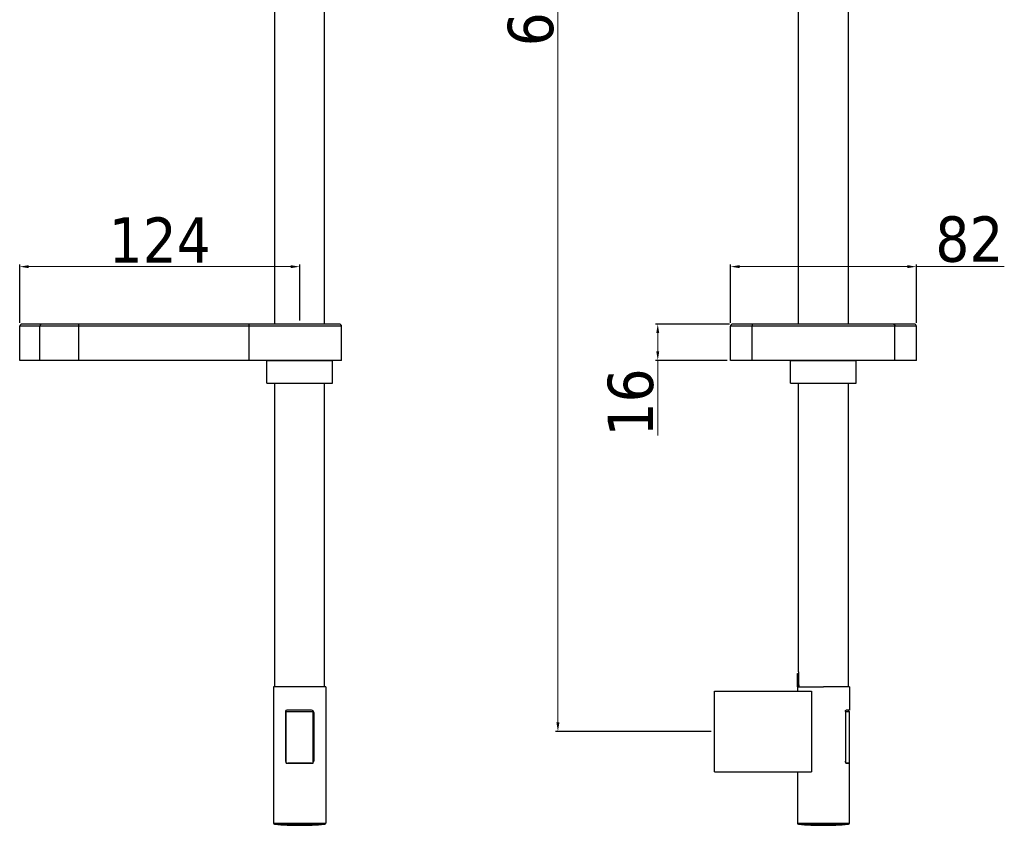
# Model space of a CAD drawing. Extents: x -559 to 8072, y -785 to 867.
# Tile 3 of 27: x 7512 to 7946, y -785 to -430. Entities that reach past the tile are written whole.
import ezdxf

# ---------------------------------------------------------------- set-up
doc = ezdxf.new("R2010")
doc.units = 0
doc.header["$LTSCALE"] = 2
doc.header["$MEASUREMENT"] = 0
doc.layers.get('DEFPOINTS').update_dxf_attribs({"linetype": 'CONTINUOUS'})
doc.layers.add('02___PRT_ALL_AXES', color=7, linetype='CONTINUOUS')
doc.layers.add('OGGETTO', color=7, linetype='CONTINUOUS', lineweight=25)
doc.styles.add('ISO', font='tahoma.ttf')
doc.dimstyles.new('ISO-25', dxfattribs={"dimtxt": 20, "dimasz": 4, "dimexe": 1, "dimexo": 1.5, "dimgap": 1.5, "dimtad": 1, "dimdec": 0, "dimtxsty": 'ISO', "dimcen": 2.5, "dimclrd": 7, "dimclre": 7, "dimclrt": 7, "dimadec": 0, "dimazin": 0, "dimtfac": 1, "dimtdec": 0, "dimtmove": 0, "dimatfit": 3, "dimfxl": 1, "dimlwd": 13, "dimarcsym": 0})

# ---------------------------------------------------------------- blocks, each defined once
blk = doc.blocks.new('*D36')
at = {"layer": 'DEFPOINTS', "color": 0, "transparency": 16777216}
for p in [(7786.26, -94.67), (7749.23, -743.87), (7818.34, -743.87)]:
    blk.add_point(p, dxfattribs=at)
at = {"layer": 'OGGETTO', "color": 7, "lineweight": -2, "transparency": 16777216}
for p, q in [((7784.76, -94.67), (7748.23, -94.67)), ((7816.84, -743.87), (7748.23, -743.87))]:
    blk.add_line(p, q, dxfattribs=at)
at = {"layer": 'OGGETTO', "color": 7, "lineweight": 13, "transparency": 16777216}
blk.add_line((7749.23, -98.67), (7749.23, -739.87), dxfattribs=at)
at = {"layer": 'OGGETTO', "color": 7, "transparency": 16777216}
for points in [[(7748.56, -98.67), (7749.9, -98.67), (7749.23, -94.67)], [(7748.56, -739.87), (7749.9, -739.87), (7749.23, -743.87)]]:
    blk.add_solid(points, dxfattribs=at)
at = {"layer": 'OGGETTO', "color": 7, "transparency": 16777216, "insert": (7737.32, -419.27), "char_height": 20, "attachment_point": 5, "rotation": 90, "style": 'ISO'}
blk.add_mtext('650', dxfattribs=at)
blk = doc.blocks.new('*D37')
at = {"layer": 'DEFPOINTS', "color": 0, "transparency": 16777216}
for p in [(7635.35, -538.96), (7635.35, -564.27), (7511.85, -565.27)]:
    blk.add_point(p, dxfattribs=at)
at = {"layer": 'OGGETTO', "color": 7, "lineweight": -2, "transparency": 16777216}
for p, q in [((7511.85, -563.77), (7511.85, -537.96)), ((7635.35, -562.77), (7635.35, -537.96))]:
    blk.add_line(p, q, dxfattribs=at)
at = {"layer": 'OGGETTO', "color": 7, "lineweight": 13, "transparency": 16777216}
blk.add_line((7515.85, -538.96), (7631.35, -538.96), dxfattribs=at)
at = {"layer": 'OGGETTO', "color": 7, "transparency": 16777216}
for points in [[(7515.85, -538.29), (7515.85, -539.63), (7511.85, -538.96)], [(7631.35, -538.29), (7631.35, -539.63), (7635.35, -538.96)]]:
    blk.add_solid(points, dxfattribs=at)
at = {"layer": 'OGGETTO', "color": 7, "transparency": 16777216, "insert": (7573.6, -527.25), "char_height": 20, "attachment_point": 5, "style": 'ISO'}
blk.add_mtext('124', dxfattribs=at)
blk = doc.blocks.new('*D38')
at = {"layer": 'DEFPOINTS', "color": 0, "transparency": 16777216}
for p in [(7825.34, -538.96), (7825.34, -565.27), (7907.34, -565.27)]:
    blk.add_point(p, dxfattribs=at)
at = {"layer": 'OGGETTO', "color": 7, "lineweight": -2, "transparency": 16777216}
for p, q in [((7825.34, -563.77), (7825.34, -537.96)), ((7907.34, -563.77), (7907.34, -537.96))]:
    blk.add_line(p, q, dxfattribs=at)
at = {"layer": 'OGGETTO', "color": 7, "lineweight": 13, "transparency": 16777216}
for p, q in [((7829.34, -538.96), (7903.34, -538.96)), ((7907.34, -538.96), (7946.11, -538.96))]:
    blk.add_line(p, q, dxfattribs=at)
at = {"layer": 'OGGETTO', "color": 7, "transparency": 16777216}
for points in [[(7829.34, -538.29), (7829.34, -539.63), (7825.34, -538.96)], [(7903.34, -538.29), (7903.34, -539.63), (7907.34, -538.96)]]:
    blk.add_solid(points, dxfattribs=at)
at = {"layer": 'OGGETTO', "color": 7, "transparency": 16777216, "insert": (7930.7, -527), "char_height": 20, "attachment_point": 5, "style": 'ISO'}
blk.add_mtext('82', dxfattribs=at)
blk = doc.blocks.new('*D32')
at = {"layer": 'DEFPOINTS', "color": 0, "transparency": 16777216}
for p in [(7826.34, -564.27), (7793.27, -580.27), (7825.34, -580.27)]:
    blk.add_point(p, dxfattribs=at)
at = {"layer": 'OGGETTO', "color": 7, "lineweight": -2, "transparency": 16777216}
for p, q in [((7824.84, -564.27), (7792.27, -564.27)), ((7823.84, -580.27), (7792.27, -580.27))]:
    blk.add_line(p, q, dxfattribs=at)
at = {"layer": 'OGGETTO', "color": 7, "lineweight": 13, "transparency": 16777216}
for p, q in [((7793.27, -568.27), (7793.27, -576.27)), ((7793.27, -580.27), (7793.27, -613.36))]:
    blk.add_line(p, q, dxfattribs=at)
at = {"layer": 'OGGETTO', "color": 7, "transparency": 16777216}
for points in [[(7792.6, -568.27), (7793.93, -568.27), (7793.27, -564.27)], [(7792.6, -576.27), (7793.93, -576.27), (7793.27, -580.27)]]:
    blk.add_solid(points, dxfattribs=at)
at = {"layer": 'OGGETTO', "color": 7, "transparency": 16777216, "insert": (7781.37, -598.81), "char_height": 20, "attachment_point": 5, "rotation": 90, "style": 'ISO'}
blk.add_mtext('16', dxfattribs=at)

msp = doc.modelspace()

# ---------------------------------------------------------------- linework, layer by layer
at = {"layer": '02___PRT_ALL_AXES', "color": 7, "linetype": 'Continuous'}
for p, q in [((7624.35, -564.27), (7624.35, -343.06)), ((7646.35, -564.27), (7646.35, -343.06)), ((7855.34, -564.27), (7855.34, -339.76)), ((7877.34, -564.27), (7877.34, -339.75)), ((7652.85, -564.27), (7512.85, -564.27)), ((7537.81, -564.27), (7537.81, -580.27)), ((7612.85, -564.27), (7612.85, -580.27)), ((7906.34, -564.27), (7826.34, -564.27)), ((7653.85, -565.27), (7511.85, -565.27)), ((7511.85, -580.27), (7511.85, -565.27)), ((7520.79, -580.27), (7520.79, -565.27)), ((7653.85, -580.27), (7653.85, -565.27)), ((7907.34, -565.27), (7825.34, -565.27)), ((7825.34, -580.27), (7825.34, -565.27)), ((7834.84, -580.27), (7834.84, -565.27)), ((7897.84, -580.27), (7897.84, -565.27)), ((7907.34, -580.27), (7907.34, -565.27)), ((7907.34, -580.27), (7907.34, -565.27)), ((7653.85, -580.27), (7511.85, -580.27)), ((7620.85, -580.27), (7649.85, -580.27)), ((7620.85, -590.27), (7620.85, -580.27)), ((7620.85, -590.27), (7620.85, -580.27)), ((7649.85, -590.27), (7649.85, -580.27)), ((7649.85, -590.27), (7649.85, -580.27)), ((7907.34, -580.27), (7825.34, -580.27)), ((7851.84, -580.27), (7880.84, -580.27)), ((7851.84, -590.27), (7851.84, -580.27)), ((7880.84, -590.27), (7880.84, -580.27)), ((7624.35, -724.27), (7624.35, -590.27)), ((7646.35, -724.27), (7646.35, -590.27)), ((7855.34, -717.67), (7855.34, -590.27)), ((7877.34, -724.27), (7877.34, -590.27)), ((7854.84, -718.27), (7855.44, -718.27)), ((7854.84, -718.27), (7854.84, -726.07)), ((7854.9, -719.27), (7855.44, -719.27)), ((7854.9, -724.27), (7854.9, -719.27)), ((7855.34, -717.67), (7855.44, -717.67)), ((7855.44, -723.27), (7855.44, -717.67)), ((7623.85, -724.27), (7623.85, -784.31)), ((7646.85, -724.27), (7623.85, -724.27)), ((7646.85, -724.27), (7646.85, -784.31)), ((7854.9, -724.27), (7866.34, -724.27)), ((7877.84, -724.27), (7866.34, -724.27)), ((7877.84, -724.27), (7877.84, -734.52)), ((7818.34, -726.07), (7861.12, -726.07)), ((7818.34, -761.67), (7818.34, -726.07)), ((7861.12, -726.07), (7861.12, -761.67)), ((7629.15, -735.02), (7629.15, -756.92)), ((7629.35, -757.92), (7629.35, -735.02)), ((7629.35, -735.02), (7641.35, -735.02)), ((7640.55, -734.52), (7629.65, -734.52)), ((7641.35, -757.92), (7641.35, -735.02)), ((7641.55, -735.52), (7641.55, -756.92)), ((7876.02, -735.02), (7877.84, -735.02)), ((7876.02, -735.02), (7876.02, -756.92)), ((7876.15, -757.92), (7876.15, -735.02)), ((7877.84, -734.52), (7876.32, -734.52)), ((7877.34, -735.02), (7877.34, -734.52)), ((7877.84, -784.31), (7877.84, -735.02)), ((7629.35, -757.92), (7641.35, -757.92)), ((7640.55, -757.92), (7630.15, -757.92)), ((7876.15, -757.92), (7877.84, -757.92)), ((7877.84, -757.92), (7876.59, -757.92)), ((7818.34, -761.67), (7861.12, -761.67)), ((7854.84, -761.67), (7854.84, -784.31)), ((7623.85, -784.31), (7646.85, -784.31)), ((7624.31, -784.8), (7646.39, -784.8)), ((7854.84, -784.31), (7877.84, -784.31)), ((7855.3, -784.8), (7877.38, -784.8))]:
    msp.add_line(p, q, dxfattribs=at)
for points in [[(7521.64, -564.27), (7521.55, -564.27), (7521.46, -564.29), (7521.38, -564.31), (7521.29, -564.35), (7521.21, -564.4), (7521.14, -564.46), (7521.07, -564.52), (7521.01, -564.6), (7520.95, -564.68), (7520.9, -564.77), (7520.86, -564.86), (7520.83, -564.96), (7520.81, -565.06), (7520.79, -565.16), (7520.79, -565.27)], [(7835.36, -564.27), (7835.31, -564.27), (7835.25, -564.29), (7835.2, -564.31), (7835.15, -564.35), (7835.1, -564.4), (7835.05, -564.46), (7835.01, -564.52), (7834.97, -564.6), (7834.94, -564.68), (7834.91, -564.77), (7834.88, -564.86), (7834.86, -564.96), (7834.85, -565.06), (7834.84, -565.16), (7834.84, -565.27)], [(7897.31, -564.27), (7897.37, -564.27), (7897.42, -564.29), (7897.47, -564.31), (7897.53, -564.35), (7897.57, -564.4), (7897.62, -564.46), (7897.66, -564.52), (7897.7, -564.6), (7897.74, -564.68), (7897.77, -564.77), (7897.79, -564.86), (7897.81, -564.96), (7897.83, -565.06), (7897.83, -565.16), (7897.84, -565.27)], [(7854.9, -719.27), (7854.9, -719.18), (7854.9, -719.09), (7854.9, -719.01), (7854.9, -718.93), (7854.89, -718.84), (7854.89, -718.76), (7854.88, -718.69), (7854.88, -718.62), (7854.87, -718.56), (7854.87, -718.5), (7854.86, -718.45), (7854.86, -718.4), (7854.86, -718.36), (7854.85, -718.33), (7854.85, -718.3), (7854.84, -718.28), (7854.84, -718.27), (7854.84, -718.27)], [(7876.02, -735.02), (7876.02, -734.97), (7876.03, -734.92), (7876.04, -734.87), (7876.05, -734.82), (7876.06, -734.78), (7876.08, -734.73), (7876.1, -734.69), (7876.12, -734.65), (7876.14, -734.62), (7876.17, -734.59), (7876.2, -734.56), (7876.23, -734.54), (7876.26, -734.53), (7876.29, -734.52), (7876.32, -734.52)], [(7876.59, -757.92), (7876.55, -757.91), (7876.5, -757.9), (7876.45, -757.88), (7876.41, -757.85), (7876.36, -757.81), (7876.31, -757.77), (7876.27, -757.72), (7876.23, -757.67), (7876.19, -757.61), (7876.16, -757.54), (7876.13, -757.47), (7876.1, -757.4), (7876.08, -757.32), (7876.06, -757.24), (7876.04, -757.16), (7876.03, -757.08), (7876.02, -757), (7876.02, -756.92)]]:
    msp.add_lwpolyline(points, dxfattribs=at)
for centre, radius, start, end in [((7512.85, -565.27), 1, 90, 180), ((7652.85, -565.27), 1, 0, 90), ((7826.34, -565.27), 1, 90, 180), ((7906.34, -565.27), 1, 0, 90), ((7629.65, -735.02), 0.5, 90, 180), ((7640.55, -735.52), 1, 0, 90), ((7630.15, -756.92), 1, 180, 270), ((7640.55, -756.92), 1, 270, 0), ((7624.35, -784.31), 0.5, 180, 265.2198), ((7635.35, -652.77), 132.5, 265.2198, 274.7802), ((7646.35, -784.31), 0.5, 274.7802, 0), ((7855.34, -784.31), 0.5, 180, 265.2198), ((7866.34, -652.77), 132.5, 265.2198, 274.7802), ((7877.34, -784.31), 0.5, 274.7802, 0)]:
    msp.add_arc(centre, radius, start, end, dxfattribs=at)
msp.add_ellipse((7866.34, -721.77), major_axis=(0, 11), ratio=1, start_param=7.990771, end_param=8.083258, dxfattribs=at)
at = {"layer": 'OGGETTO'}
for p, q in [((7620.85, -590.27), (7649.85, -590.27)), ((7851.84, -590.27), (7880.84, -590.27))]:
    msp.add_line(p, q, dxfattribs=at)

# ---------------------------------------------------------------- dimensions: what is measured, and where the dimension line sits
dim = msp.add_linear_dim(base=(7749.23, -743.87), p1=(7786.26, -94.67), p2=(7818.34, -743.87), angle=90, text='650', dimstyle='ISO-25', dxfattribs=at)
dim.commit()
dim.dimension.update_dxf_attribs({"geometry": '*D36', "text_midpoint": (7737.32, -419.27)})
dim = msp.add_linear_dim(base=(7635.35303807, -538.95935942), p1=(7511.85303807, -565.26585082), p2=(7635.35303807, -564.26585082), dimstyle='ISO-25', dxfattribs=at)
dim.commit()
dim.dimension.update_dxf_attribs({"geometry": '*D37', "text_midpoint": (7573.60303807, -527.251166)})
dim = msp.add_linear_dim(base=(7825.34, -538.96), p1=(7907.34, -565.27), p2=(7825.34, -565.27), dimstyle='ISO-25', dxfattribs=at)
dim.commit()
dim.dimension.update_dxf_attribs({"geometry": '*D38', "text_midpoint": (7930.7, -538.96), "dimtype": 160})
dim = msp.add_linear_dim(base=(7793.27, -580.27), p1=(7826.34, -564.27), p2=(7825.34, -580.27), angle=90, dimstyle='ISO-25', dxfattribs=at)
dim.commit()
dim.dimension.update_dxf_attribs({"geometry": '*D32', "text_midpoint": (7781.37, -598.81)})

doc.saveas('drawing.dxf')
